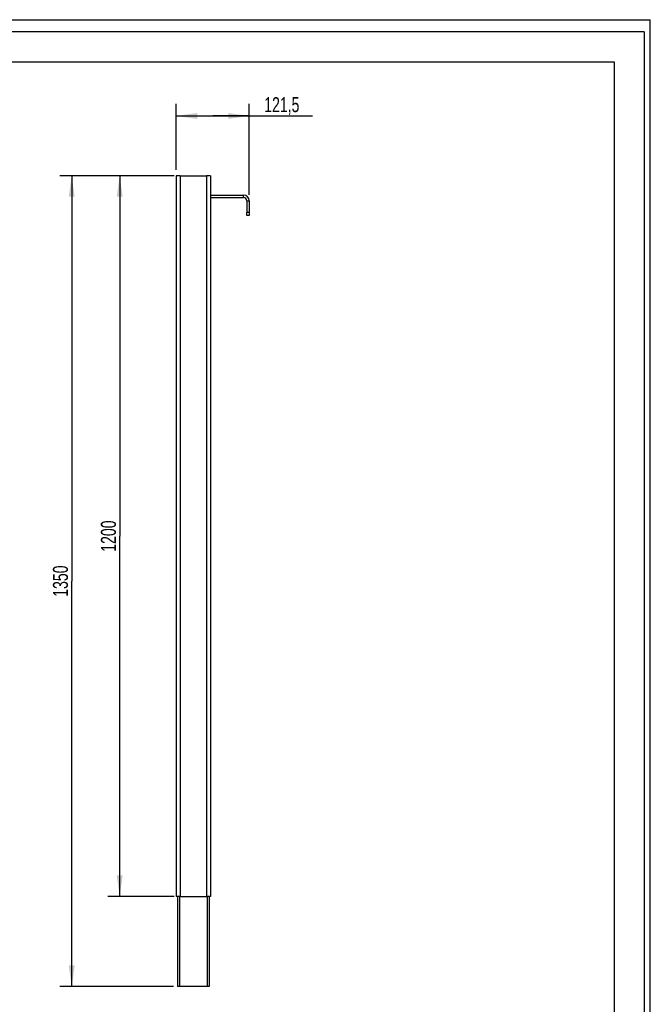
# Model space of a CAD drawing. Header units: millimetres. Extents: x 0 to 2100, y 0 to 2970.
# Tile 28 of 28: x 1050 to 2100, y 1330 to 2970. Entities that reach past the tile are written whole.
import ezdxf

# ---------------------------------------------------------------- set-up
doc = ezdxf.new("R2010")
doc.units = ezdxf.units.MM
doc.header["$LTSCALE"] = 193.6
doc.layers.get('0').update_dxf_attribs({"linetype": 'CONTINUOUS'})
doc.layers.add('_2D-BEM', color=7, linetype='CONTINUOUS')
doc.styles.get("Standard").update_dxf_attribs({"font": 'txt', "width": 0.7})
doc.dimstyles.new('DIMSTYLE_1', dxfattribs={"dimtxt": 25, "dimasz": 35, "dimexe": 2, "dimexo": 1, "dimtad": 1, "dimdec": 1, "dimtxsty": 'STANDARD', "dimblk": '_FILLED', "dimblk1": '_FILLED', "dimblk2": '_FILLED', "dimcen": 0.09, "dimadec": 1, "dimazin": 2, "dimtp": 0.5, "dimtm": 0.5, "dimtfac": 1, "dimtdec": 1, "dimtofl": 0, "dimtmove": 0, "dimatfit": 3, "dimldrblk": '_FILLED', "dimfxl": 1, "dimtolj": 1, "dimarcsym": 0})
doc.dimstyles.new('DIMSTYLE_3', dxfattribs={"dimtxt": 25, "dimasz": 35, "dimexe": 2, "dimexo": 1, "dimtad": 1, "dimdec": 1, "dimtxsty": 'STANDARD', "dimblk": '_FILLED', "dimblk1": '_FILLED', "dimblk2": '_FILLED', "dimcen": 0.09, "dimadec": 1, "dimazin": 2, "dimtp": 1.2, "dimtm": 1.2, "dimtfac": 1, "dimtdec": 1, "dimtofl": 0, "dimtmove": 0, "dimatfit": 3, "dimldrblk": '_FILLED', "dimfxl": 1, "dimtolj": 1, "dimarcsym": 0})

# ---------------------------------------------------------------- blocks, each defined once
blk = doc.blocks.new('_FILLED')
at = {"color": 0, "linetype": 'BYBLOCK'}
blk.add_solid([(0, 0), (-1, 0.143), (-1, -0.143)], dxfattribs=at)
blk = doc.blocks.new('*D0')
at = {"layer": '_2D-BEM', "color": 2, "linetype": 'CONTINUOUS'}
for p, q in [((1310.7, 2720), (1310.7, 2829.7)), ((1432.2, 2678.4), (1432.2, 2829.7)), ((1310.7, 2809.7), (1371.4, 2809.7)), ((1432.2, 2809.7), (1371.4, 2809.7)), ((1371.4, 2809.7), (1537.5, 2809.7))]:
    blk.add_line(p, q, dxfattribs=at)
at = {"layer": '_2D-BEM', "color": 2, "linetype": 'CONTINUOUS', "xscale": 35, "yscale": 35, "zscale": 35, "rotation": 180}
blk.add_blockref('_FILLED', (1310.7, 2809.7), dxfattribs=at)
at = {"layer": '_2D-BEM', "color": 2, "linetype": 'CONTINUOUS', "xscale": 35, "yscale": 35, "zscale": 35}
blk.add_blockref('_FILLED', (1432.2, 2809.7), dxfattribs=at)
at = {"layer": '_2D-BEM', "color": 2, "linetype": 'CONTINUOUS', "insert": (1457.2, 2841), "char_height": 25, "width": 120.536, "attachment_point": 1, "line_spacing_factor": 0.9}
blk.add_mtext('121,5', dxfattribs=at)
blk = doc.blocks.new('*D3')
at = {"layer": '_2D-BEM', "color": 2, "linetype": 'CONTINUOUS'}
for p, q in [((1307.1, 2710), (1116.6, 2710)), ((1136.6, 2710), (1136.6, 2035)), ((1136.6, 1360), (1136.6, 2035)), ((1306.2, 1360), (1116.6, 1360))]:
    blk.add_line(p, q, dxfattribs=at)
at = {"layer": '_2D-BEM', "color": 2, "linetype": 'CONTINUOUS', "xscale": 35, "yscale": 35, "zscale": 35}
for p, rotation in [((1136.6, 2710), 90), ((1136.6, 1360), 270)]:
    blk.add_blockref('_FILLED', p, dxfattribs=dict(at, rotation=rotation))
at = {"layer": '_2D-BEM', "color": 2, "linetype": 'CONTINUOUS', "insert": (1105.3, 2035), "char_height": 25, "width": 104.464, "attachment_point": 2, "rotation": 90, "line_spacing_factor": 0.9}
blk.add_mtext('1350', dxfattribs=at)
blk = doc.blocks.new('*D4')
at = {"layer": '_2D-BEM', "color": 2, "linetype": 'CONTINUOUS'}
for p, q in [((1307.1, 2710), (1196.5, 2710)), ((1216.5, 2710), (1216.5, 2110)), ((1216.5, 1510), (1216.5, 2110)), ((1307.1, 1510), (1196.5, 1510))]:
    blk.add_line(p, q, dxfattribs=at)
at = {"layer": '_2D-BEM', "color": 2, "linetype": 'CONTINUOUS', "xscale": 35, "yscale": 35, "zscale": 35}
for p, rotation in [((1216.5, 2710), 90), ((1216.5, 1510), 270)]:
    blk.add_blockref('_FILLED', p, dxfattribs=dict(at, rotation=rotation))
at = {"layer": '_2D-BEM', "color": 2, "linetype": 'CONTINUOUS', "insert": (1185.2, 2110), "char_height": 25, "width": 109.821, "attachment_point": 2, "rotation": 90, "line_spacing_factor": 0.9}
blk.add_mtext('1200', dxfattribs=at)

msp = doc.modelspace()

# ---------------------------------------------------------------- linework, layer by layer
at = {"color": 7, "linetype": 'CONTINUOUS'}
for p, q in [((0, 2970), (2100, 2970)), ((0, 2970), (2100, 2970)), ((2100, 0), (2100, 2970)), ((2100, 0), (2100, 2970)), ((1310.65, 2709.96), (1310.65, 1509.96)), ((1313.15, 2709.96), (1310.65, 2709.96)), ((1317.09, 2709.96), (1313.15, 2709.96)), ((1317.09, 2709.96), (1361.21, 2709.96)), ((1365.15, 2709.96), (1361.21, 2709.96)), ((1367.65, 2709.96), (1365.15, 2709.96)), ((1367.65, 2709.96), (1367.65, 1509.96)), ((1367.65, 2677.96), (1422.56, 2677.96)), ((1367.65, 2673.96), (1422.56, 2673.96)), ((1428.15, 2668.37), (1428.15, 2648.96)), ((1432.15, 2668.37), (1432.15, 2648.96)), ((1428.15, 2643.96), (1428.15, 2648.96)), ((1432.15, 2643.96), (1428.15, 2643.96)), ((1432.15, 2648.96), (1432.15, 2643.96)), ((1312.85, 1509.96), (1310.65, 1509.96)), ((1316.13, 1509.96), (1312.85, 1509.96)), ((1312.85, 1509.96), (1312.85, 1359.96)), ((1316.17, 1509.96), (1316.13, 1509.96)), ((1317.09, 1509.96), (1316.17, 1509.96)), ((1317.09, 1509.96), (1361.21, 1509.96)), ((1362.13, 1509.96), (1361.21, 1509.96)), ((1362.17, 1509.96), (1362.13, 1509.96)), ((1365.45, 1509.96), (1362.17, 1509.96)), ((1367.65, 1509.96), (1365.45, 1509.96)), ((1365.45, 1509.96), (1365.45, 1359.96)), ((1314.85, 1359.96), (1312.85, 1359.96)), ((1316.17, 1359.96), (1314.85, 1359.96)), ((1362.13, 1359.96), (1316.17, 1359.96)), ((1363.45, 1359.96), (1362.13, 1359.96)), ((1365.45, 1359.96), (1363.45, 1359.96))]:
    msp.add_line(p, q, dxfattribs=at)
at = {"color": 3, "linetype": 'CONTINUOUS'}
for q in [(0, 2950), (2090, 0)]:
    msp.add_line((2090, 2950), q, dxfattribs=at)
at = {"color": 5, "linetype": 'CONTINUOUS'}
for p, q in [((200, 2900), (2040, 2900)), ((2040, 2900), (2040, 50))]:
    msp.add_line(p, q, dxfattribs=at)
at = {"color": 9, "linetype": 'CONTINUOUS'}
for p, q in [((1317.09, 2709.96), (1317.09, 1509.96)), ((1361.21, 2709.96), (1361.21, 1509.96)), ((1422.56, 2673.96), (1422.56, 2677.96)), ((1428.15, 2668.37), (1432.15, 2668.37)), ((1432.15, 2648.96), (1428.15, 2648.96)), ((1316.17, 1509.96), (1316.17, 1359.96)), ((1362.13, 1509.96), (1362.13, 1359.96))]:
    msp.add_line(p, q, dxfattribs=at)
at = {"color": 7, "linetype": 'CONTINUOUS'}
for radius in [9.59, 5.59]:
    msp.add_arc((1422.56, 2668.37), radius, 0, 90, dxfattribs=at)

# ---------------------------------------------------------------- dimensions: what is measured, and where the dimension line sits
at = {"layer": '_2D-BEM', "color": 2, "linetype": 'CONTINUOUS'}
dim = msp.add_linear_dim(base=(1432.15, 2809.73), p1=(1310.65, 2718.96), p2=(1432.15, 2677.37), dimstyle='DIMSTYLE_1', dxfattribs=at)
dim.commit()
dim.dimension.update_dxf_attribs({"geometry": '*D0', "text_midpoint": (1493.76, 2809.73), "dimtype": 160})
for base, p1, p2, angle, picture, middle in [((1136.58, 2709.96), (1307.17, 1359.96), (1308.09, 2709.96), 90, '*D3', (1136.58, 2031.39)), ((1216.47, 1509.96), (1308.09, 2709.96), (1308.09, 1509.96), 270, '*D4', (1216.47, 2106.39))]:
    dim = msp.add_linear_dim(base=base, p1=p1, p2=p2, angle=angle, dimstyle='DIMSTYLE_3', dxfattribs=at)
    dim.commit()
    dim.dimension.update_dxf_attribs({"geometry": picture, "text_midpoint": middle, "dimtype": 160})

doc.saveas('drawing.dxf')
